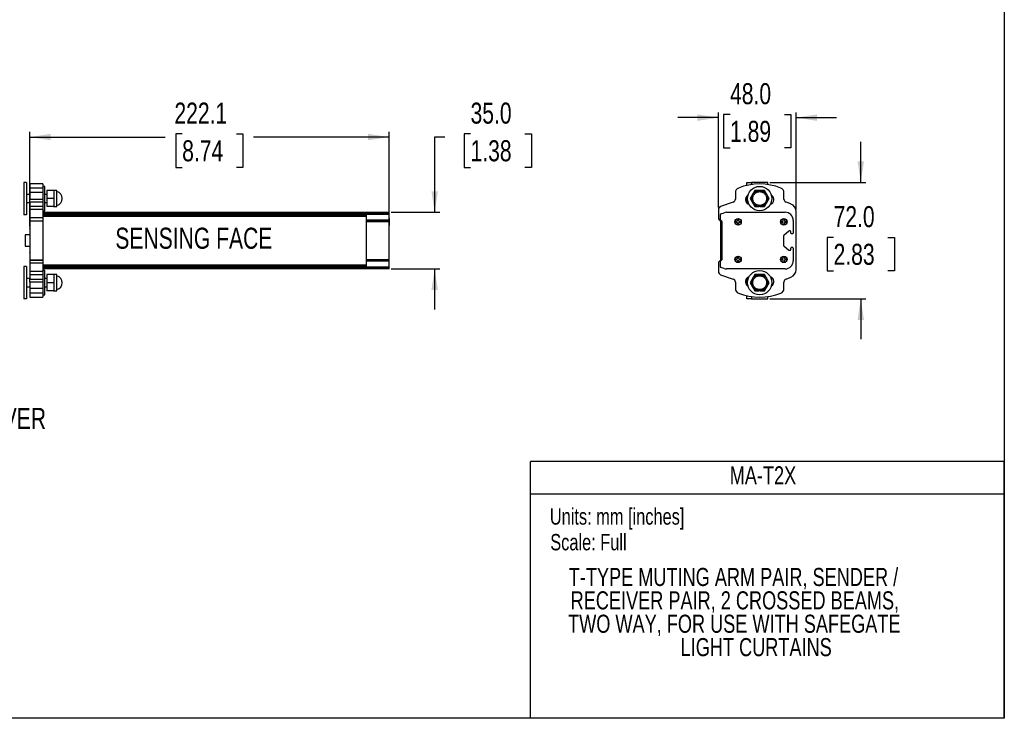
# Model space of a CAD drawing. Header units: millimetres. Extents: x 0 to 1118, y 0 to 864.
# Tile 2 of 5: x 509 to 1118, y 0 to 432. Entities that reach past the tile are written whole.
import ezdxf
from ezdxf.enums import TextEntityAlignment as Align

# ---------------------------------------------------------------- set-up
doc = ezdxf.new("R2010")
doc.units = ezdxf.units.MM
doc.layers.add('DIMENSIONS', color=140, linetype='Continuous', lineweight=25)
doc.layers.add('TEXT', color=140, linetype='Continuous', lineweight=25)
doc.styles.add('SLDTEXTSTYLE0', font='TXT', dxfattribs={"width": 0.75})
doc.dimstyles.new('SLDDIMSTYLE0', dxfattribs={"dimtxt": 13, "dimasz": 13, "dimexe": 0, "dimexo": 0.0625, "dimgap": 3.25, "dimtad": 0, "dimtih": 1, "dimtoh": 1, "dimdec": 1, "dimrnd": 1e-09, "dimzin": 12, "dimdsep": 46, "dimtxsty": 'SLDTEXTSTYLE0', "dimsah": 1, "dimcen": 0.09, "dimadec": 0, "dimazin": 3, "dimtfac": 1, "dimtdec": 1, "dimtofl": 0, "dimtmove": 0, "dimatfit": 3, "dimfxl": 0, "dimfrac": 2, "dimtolj": 1, "dimtzin": 12, "dimarcsym": 0})
doc.dimstyles.new('SLDDIMSTYLE2', dxfattribs={"dimtxt": 13, "dimasz": 13, "dimexe": 0, "dimexo": 0.0625, "dimgap": 3.25, "dimtad": 0, "dimtih": 1, "dimtoh": 1, "dimdec": 1, "dimrnd": 1e-09, "dimzin": 4, "dimdsep": 46, "dimtxsty": 'SLDTEXTSTYLE0', "dimsah": 1, "dimcen": 0.09, "dimadec": 0, "dimazin": 1, "dimtfac": 1, "dimtdec": 1, "dimtmove": 0, "dimatfit": 0, "dimfxl": 0, "dimfrac": 2, "dimtolj": 1, "dimtzin": 12, "dimarcsym": 0})

# ---------------------------------------------------------------- blocks, each defined once
blk = doc.blocks.new('SW_NOTE_0')
at = {"layer": 'TEXT', "color": 0, "insert": (0, 13), "char_height": 10.0838, "attachment_point": 1, "style": 'SLDTEXTSTYLE0'}
blk.add_mtext('Scale: Full', dxfattribs=at)
blk = doc.blocks.new('SW_NOTE_0_1')
at = {"layer": 'TEXT', "color": 0, "insert": (0, 13), "char_height": 10.0838, "attachment_point": 1, "style": 'SLDTEXTSTYLE0'}
blk.add_mtext('Units: mm [inches]', dxfattribs=at)
blk = doc.blocks.new('Block1')
at = {"color": 140, "linetype": 'Continuous', "lineweight": 18}
blk.add_line((1117.6, 0), (824.74, 0), dxfattribs=at)
at = {"layer": 'TEXT'}
for p, q in [((1117.6, 158.75), (824.74, 158.75)), ((824.74, 0), (824.74, 158.75)), ((1117.6, 0), (1117.6, 158.75)), ((824.74, 138.68), (1117.6, 138.68))]:
    blk.add_line(p, q, dxfattribs=at)
for name, p in [('SW_NOTE_0_1', (836.66, 116.77)), ('SW_NOTE_0', (836.93, 100.91))]:
    blk.add_blockref(name, p, dxfattribs=at)
at = {"layer": 'TEXT', "color": 140, "style": 'SLDTEXTSTYLE0', "width": 0.75}
for tag, p in [('AUTOATTR1', (947.85, 141.22)), ('AUTOATTR0_0', (848.36, 78.42)), ('AUTOATTR0_1', (849.52, 63.96)), ('AUTOATTR0_2', (847.95, 49.51)), ('AUTOATTR0_3', (917.52, 35.06))]:
    blk.add_attdef(tag, text='', height=11.18, dxfattribs=at).set_placement(p, align=Align.BOTTOM_LEFT)
blk = doc.blocks.new('_D')
at = {"layer": 'DIMENSIONS'}
for p, q in [((515.14, 303.88), (515.14, 362.44)), ((515.14, 359.26), (598.82, 359.26)), ((609.38, 361.17), (605.42, 361.17)), ((605.42, 361.17), (605.42, 340.54)), ((643, 361.17), (646.96, 361.17)), ((646.96, 361.17), (646.96, 340.54)), ((737.24, 359.26), (653.56, 359.26)), ((737.24, 309.93), (737.24, 362.44)), ((605.42, 340.54), (609.38, 340.54)), ((646.96, 340.54), (643, 340.54))]:
    blk.add_line(p, q, dxfattribs=at)
for points in [[(515.14, 359.26), (528.14, 357.26), (528.14, 361.26)], [(737.24, 359.26), (724.24, 361.26), (724.24, 357.26)]]:
    blk.add_solid(points, dxfattribs=at)
at = {"layer": 'DIMENSIONS', "char_height": 13, "attachment_point": 1, "style": 'SLDTEXTSTYLE0'}
for s, insert in [('222.1', (604.58, 380.57)), ('8.74', (609.38, 357.29))]:
    blk.add_mtext(s, dxfattribs=dict(at, insert=insert))
blk = doc.blocks.new('_D_2')
at = {"layer": 'DIMENSIONS'}
for p, q in [((771.81, 359.26), (765.46, 359.26)), ((765.46, 359.26), (765.46, 312.76)), ((787.64, 361.17), (783.68, 361.17)), ((783.68, 361.17), (783.68, 340.54)), ((821.26, 361.17), (825.22, 361.17)), ((825.22, 361.17), (825.22, 340.54)), ((783.68, 340.54), (787.64, 340.54)), ((825.22, 340.54), (821.26, 340.54)), ((738.51, 312.76), (768.63, 312.76)), ((738.51, 277.76), (768.63, 277.76)), ((765.46, 277.76), (765.46, 252.76))]:
    blk.add_line(p, q, dxfattribs=at)
for points in [[(765.46, 312.76), (767.46, 325.76), (763.46, 325.76)], [(765.46, 277.76), (763.46, 264.76), (767.46, 264.76)]]:
    blk.add_solid(points, dxfattribs=at)
at = {"layer": 'DIMENSIONS', "char_height": 13, "attachment_point": 1, "style": 'SLDTEXTSTYLE0'}
for s, insert in [('35.0', (787.64, 380.57)), ('1.38', (787.64, 357.29))]:
    blk.add_mtext(s, dxfattribs=dict(at, insert=insert))
blk = doc.blocks.new('_D_8')
at = {"layer": 'DIMENSIONS'}
for p, q in [((1028.87, 331.26), (1028.87, 356.26)), ((972.64, 331.26), (1032.05, 331.26)), ((1012.06, 297.17), (1008.1, 297.17)), ((1008.1, 297.17), (1008.1, 276.54)), ((1045.68, 297.17), (1049.64, 297.17)), ((1049.64, 297.17), (1049.64, 276.54)), ((1008.1, 276.54), (1012.06, 276.54)), ((1049.64, 276.54), (1045.68, 276.54)), ((972.64, 259.26), (1032.05, 259.26)), ((1028.87, 259.26), (1028.87, 234.26))]:
    blk.add_line(p, q, dxfattribs=at)
for points in [[(1028.87, 331.26), (1030.87, 344.26), (1026.87, 344.26)], [(1028.87, 259.26), (1026.87, 246.26), (1030.87, 246.26)]]:
    blk.add_solid(points, dxfattribs=at)
at = {"layer": 'DIMENSIONS', "char_height": 13, "attachment_point": 1, "style": 'SLDTEXTSTYLE0'}
for s, insert in [('72.0', (1012.06, 316.57)), ('2.83', (1012.06, 293.29))]:
    blk.add_mtext(s, dxfattribs=dict(at, insert=insert))
blk = doc.blocks.new('_D_9')
at = {"layer": 'DIMENSIONS'}
for p, q in [((940.87, 315.72), (940.87, 374.44)), ((948.06, 373.17), (944.1, 373.17)), ((944.1, 373.17), (944.1, 352.54)), ((981.68, 373.17), (985.64, 373.17)), ((985.64, 373.17), (985.64, 352.54)), ((988.87, 314.49), (988.87, 374.44)), ((940.87, 371.26), (915.87, 371.26)), ((988.87, 371.26), (1013.87, 371.26)), ((944.1, 352.54), (948.06, 352.54)), ((985.64, 352.54), (981.68, 352.54))]:
    blk.add_line(p, q, dxfattribs=at)
for points in [[(940.87, 371.26), (927.87, 373.26), (927.87, 369.26)], [(988.87, 371.26), (1001.87, 369.26), (1001.87, 373.26)]]:
    blk.add_solid(points, dxfattribs=at)
at = {"layer": 'DIMENSIONS', "char_height": 13, "attachment_point": 1, "style": 'SLDTEXTSTYLE0'}
for s, insert in [('48.0', (948.06, 392.57)), ('1.89', (948.06, 369.29))]:
    blk.add_mtext(s, dxfattribs=dict(at, insert=insert))

msp = doc.modelspace()

# ---------------------------------------------------------------- linework, layer by layer
at = {"color": 7, "linetype": 'Continuous'}
for p, q in [((1117.6, 863.6), (1117.6, 0)), ((1117.6, 0), (0, 0))]:
    msp.add_line(p, q, dxfattribs=at)
for p, q in [((511.59, 331.26), (511.59, 311.26)), ((513.09, 331.26), (511.59, 331.26)), ((513.09, 331.26), (513.09, 311.26)), ((523.24, 330.26), (515.24, 330.26)), ((515.24, 330.26), (515.24, 327.71)), ((523.24, 330.26), (523.24, 327.71)), ((524.48, 328.76), (523.28, 328.76)), ((523.28, 328.76), (523.28, 321.26)), ((524.48, 321.26), (524.48, 328.76)), ((958.37, 329.33), (958.37, 331.26)), ((958.37, 331.26), (961.37, 331.26)), ((961.37, 331.26), (961.37, 329.9)), ((971.37, 331.26), (961.37, 331.26)), ((971.37, 329.9), (971.37, 331.26)), ((515.24, 323.76), (513.09, 323.76)), ((523.24, 327.71), (515.24, 327.71)), ((515.24, 327.71), (515.24, 324.93)), ((523.24, 324.93), (515.24, 324.93)), ((515.24, 324.93), (515.24, 320.97)), ((523.24, 327.71), (523.24, 324.93)), ((523.24, 324.93), (523.24, 320.97)), ((523.28, 323.76), (523.24, 323.76)), ((525.75, 323.76), (524.48, 323.76)), ((525.75, 326.27), (525.75, 321.26)), ((529.96, 326.27), (525.75, 326.27)), ((529.96, 326.27), (529.96, 321.26)), ((531.96, 326.24), (529.96, 326.24)), ((531.96, 316.24), (531.96, 326.24)), ((951.37, 324.93), (951.37, 320.97)), ((958.37, 318.5), (958.37, 322.69)), ((963.48, 326.27), (960.58, 321.26)), ((969.27, 326.27), (963.48, 326.27)), ((972.16, 321.26), (969.27, 326.27)), ((981.37, 320.93), (981.37, 324.93)), ((513.09, 318.76), (515.24, 318.76)), ((515.24, 320.97), (523.24, 320.97)), ((515.24, 319.09), (515.24, 320.97)), ((523.24, 319.09), (515.24, 319.09)), ((515.24, 319.09), (515.24, 316.34)), ((523.24, 320.97), (523.24, 319.09)), ((523.24, 319.09), (523.24, 316.34)), ((523.24, 318.76), (523.28, 318.76)), ((523.28, 321.26), (523.28, 313.76)), ((524.48, 313.76), (524.48, 321.26)), ((524.48, 318.76), (525.75, 318.76)), ((525.75, 321.26), (525.75, 316.25)), ((529.96, 321.26), (525.75, 321.26)), ((529.96, 321.26), (529.96, 316.25)), ((950.03, 319.09), (942.21, 316.34)), ((960.58, 321.26), (963.48, 316.25)), ((969.27, 316.25), (972.16, 321.26)), ((985.68, 317.89), (982.65, 319.06)), ((513.09, 311.26), (511.59, 311.26)), ((515.24, 310.97), (515.14, 311.11)), ((515.14, 311.11), (515.14, 306.86)), ((523.24, 316.34), (515.24, 316.34)), ((515.24, 316.34), (515.24, 314.45)), ((523.24, 314.45), (515.24, 314.45)), ((515.24, 314.45), (515.24, 309.26)), ((523.24, 316.34), (523.24, 314.45)), ((523.24, 314.45), (523.24, 309.26)), ((523.24, 312.76), (723.24, 312.76)), ((723.24, 312.5), (523.24, 312.5)), ((523.24, 311.87), (723.24, 311.87)), ((523.24, 311.4), (723.24, 311.4)), ((723.24, 310.96), (523.24, 310.96)), ((723.24, 310.46), (523.24, 310.46)), ((523.28, 313.76), (524.48, 313.76)), ((529.96, 316.25), (525.75, 316.25)), ((529.93, 316.24), (531.96, 316.24)), ((723.24, 312.76), (737.24, 312.76)), ((723.24, 312.76), (723.24, 312.5)), ((737.24, 312.5), (723.24, 312.5)), ((723.24, 311.87), (723.24, 312.5)), ((723.24, 311.87), (737.24, 311.87)), ((723.24, 311.87), (723.24, 311.4)), ((737.24, 311.4), (723.24, 311.4)), ((723.24, 308.07), (723.24, 311.4)), ((723.24, 310.96), (723.24, 311.4)), ((737.24, 312.5), (737.24, 312.76)), ((737.24, 311.87), (737.24, 312.5)), ((737.24, 311.4), (737.24, 311.87)), ((737.24, 308.07), (737.24, 311.4)), ((940.87, 314.45), (940.87, 309.26)), ((942.12, 308.07), (942.12, 311.4)), ((942.46, 311.87), (944.35, 312.5)), ((945.93, 312.76), (982.12, 312.76)), ((963.48, 316.25), (966.11, 316.25)), ((966.63, 316.25), (969.27, 316.25)), ((988.87, 277.3), (988.87, 313.22)), ((515.14, 306.86), (515.14, 302.61)), ((515.24, 309.26), (515.24, 307.38)), ((523.24, 309.26), (515.24, 309.26)), ((515.24, 307.38), (523.24, 307.38)), ((515.24, 307.38), (515.24, 307.37)), ((523.24, 307.37), (515.24, 307.37)), ((515.24, 307.37), (515.24, 283.15)), ((723.23, 310.26), (523.24, 310.26)), ((523.24, 309.26), (523.24, 307.38)), ((523.24, 307.37), (523.24, 307.38)), ((523.24, 307.37), (523.24, 283.15)), ((723.23, 280.26), (723.23, 310.26)), ((723.24, 309.96), (723.23, 309.96)), ((723.23, 307.96), (723.24, 307.96)), ((723.24, 307.46), (723.23, 307.46)), ((723.24, 307.26), (723.23, 307.26)), ((723.24, 308.07), (737.24, 308.07)), ((723.24, 308.07), (723.24, 307.62)), ((723.24, 307.62), (737.24, 307.62)), ((723.24, 307.62), (723.24, 307.4)), ((723.24, 307.4), (737.24, 307.4)), ((723.24, 306.95), (723.24, 307.4)), ((737.24, 306.95), (723.24, 306.95)), ((723.24, 283.57), (723.24, 306.95)), ((737.24, 307.62), (737.24, 308.07)), ((737.24, 307.4), (737.24, 307.62)), ((737.24, 306.95), (737.24, 307.4)), ((737.24, 283.57), (737.24, 306.95)), ((942.22, 307.37), (942.19, 307.38)), ((942.22, 307.37), (942.22, 283.15)), ((942.84, 307.4), (942.4, 307.62)), ((943.12, 283.57), (943.12, 306.95)), ((951.33, 306.82), (951.33, 306.9)), ((951.63, 307.2), (952.18, 307.2)), ((952.18, 306.52), (951.63, 306.52)), ((952.68, 307.7), (952.68, 308.29)), ((952.68, 305.44), (952.68, 306.02)), ((952.98, 308.59), (953.06, 308.59)), ((953.06, 305.14), (952.98, 305.14)), ((953.36, 308.29), (953.36, 307.7)), ((953.36, 306.02), (953.36, 305.44)), ((953.86, 307.2), (954.48, 307.2)), ((954.48, 306.52), (953.86, 306.52)), ((954.78, 306.9), (954.78, 306.82)), ((979.63, 306.82), (979.63, 306.9)), ((979.93, 307.2), (980.48, 307.2)), ((980.48, 306.52), (979.93, 306.52)), ((980.98, 307.7), (980.98, 308.29)), ((980.98, 305.44), (980.98, 306.02)), ((981.28, 308.59), (981.36, 308.59)), ((981.36, 305.14), (981.28, 305.14)), ((981.66, 308.29), (981.66, 307.7)), ((981.66, 306.02), (981.66, 305.44)), ((982.16, 307.2), (982.78, 307.2)), ((982.78, 306.52), (982.16, 306.52)), ((983.08, 306.9), (983.08, 306.82)), ((987.12, 307.76), (987.12, 299.91)), ((515.24, 298.76), (512.24, 298.76)), ((512.24, 298.76), (512.24, 291.76)), ((515.14, 302.61), (515.24, 302.75)), ((984.48, 301.14), (981.3, 298.47)), ((985.12, 301.26), (984.81, 301.26)), ((985.62, 299.91), (985.62, 300.76)), ((985.62, 299.91), (985.62, 300.76)), ((986.62, 299.41), (986.12, 299.41)), ((981.12, 298.09), (981.12, 292.43)), ((512.24, 291.76), (515.24, 291.76)), ((515.24, 287.77), (515.14, 287.91)), ((515.14, 287.91), (515.14, 283.66)), ((981.3, 292.05), (984.48, 289.38)), ((984.81, 289.26), (985.12, 289.26)), ((985.62, 289.76), (985.62, 290.61)), ((985.62, 289.76), (985.62, 290.61)), ((986.12, 291.11), (986.62, 291.11)), ((987.12, 290.61), (987.12, 282.76)), ((515.14, 283.66), (515.14, 279.41)), ((515.24, 283.15), (523.24, 283.15)), ((515.24, 283.15), (515.24, 283.14)), ((523.24, 283.14), (515.24, 283.14)), ((515.24, 283.14), (515.24, 281.26)), ((523.24, 281.26), (515.24, 281.26)), ((515.24, 281.26), (515.24, 276.07)), ((523.24, 283.14), (523.24, 283.15)), ((523.24, 283.14), (523.24, 281.26)), ((523.24, 281.26), (523.24, 276.07)), ((523.24, 280.26), (723.23, 280.26)), ((523.24, 280.06), (723.24, 280.06)), ((723.23, 283.26), (723.24, 283.26)), ((723.23, 283.06), (723.24, 283.06)), ((723.24, 282.56), (723.23, 282.56)), ((723.23, 280.56), (723.24, 280.56)), ((723.24, 283.57), (737.24, 283.57)), ((723.24, 283.12), (723.24, 283.57)), ((737.24, 283.12), (723.24, 283.12)), ((723.24, 283.12), (723.24, 282.9)), ((737.24, 282.9), (723.24, 282.9)), ((723.24, 282.9), (723.24, 282.45)), ((737.24, 282.45), (723.24, 282.45)), ((723.24, 279.12), (723.24, 282.45)), ((737.24, 283.12), (737.24, 283.57)), ((737.24, 282.9), (737.24, 283.12)), ((737.24, 282.45), (737.24, 282.9)), ((737.24, 279.12), (737.24, 282.45)), ((939.19, 283.14), (939.22, 283.15)), ((940.87, 281.26), (940.87, 276.07)), ((942.12, 279.12), (942.12, 282.45)), ((942.19, 283.14), (942.22, 283.15)), ((942.4, 282.9), (942.84, 283.12)), ((951.33, 283.62), (951.33, 283.7)), ((951.63, 284), (952.18, 284)), ((952.18, 283.32), (951.63, 283.32)), ((952.68, 284.5), (952.68, 285.09)), ((952.68, 282.24), (952.68, 282.82)), ((952.98, 285.39), (953.06, 285.39)), ((953.06, 281.94), (952.98, 281.94)), ((953.36, 285.09), (953.36, 284.5)), ((953.36, 282.82), (953.36, 282.24)), ((953.86, 284), (954.48, 284)), ((954.48, 283.32), (953.86, 283.32)), ((954.78, 283.7), (954.78, 283.62)), ((979.63, 283.62), (979.63, 283.7)), ((979.93, 284), (980.48, 284)), ((980.48, 283.32), (979.93, 283.32)), ((980.98, 284.5), (980.98, 285.09)), ((980.98, 282.24), (980.98, 282.82)), ((981.28, 285.39), (981.36, 285.39)), ((981.36, 281.94), (981.28, 281.94)), ((981.66, 285.09), (981.66, 284.5)), ((981.66, 282.82), (981.66, 282.24)), ((982.16, 284), (982.78, 284)), ((982.78, 283.32), (982.16, 283.32)), ((983.08, 283.7), (983.08, 283.62)), ((511.59, 279.26), (511.59, 259.26)), ((513.09, 279.26), (511.59, 279.26)), ((513.09, 279.26), (513.09, 259.26)), ((515.14, 279.41), (515.24, 279.55)), ((523.24, 276.07), (515.24, 276.07)), ((515.24, 276.07), (515.24, 274.18)), ((523.24, 274.18), (515.24, 274.18)), ((515.24, 274.18), (515.24, 271.43)), ((523.24, 279.56), (723.24, 279.56)), ((723.24, 279.12), (523.24, 279.12)), ((723.24, 278.65), (523.24, 278.65)), ((723.24, 278.02), (523.24, 278.02)), ((723.24, 277.76), (523.24, 277.76)), ((523.24, 276.07), (523.24, 274.18)), ((523.24, 274.18), (523.24, 271.43)), ((524.48, 276.76), (523.28, 276.76)), ((523.28, 276.76), (523.28, 269.26)), ((524.48, 269.26), (524.48, 276.76)), ((525.75, 274.27), (525.75, 269.26)), ((529.96, 274.27), (525.75, 274.27)), ((529.96, 274.27), (529.96, 269.26)), ((531.96, 274.24), (529.96, 274.24)), ((531.96, 264.24), (531.96, 274.24)), ((723.24, 279.12), (723.24, 279.56)), ((723.24, 279.12), (737.24, 279.12)), ((723.24, 279.12), (723.24, 278.65)), ((737.24, 278.65), (723.24, 278.65)), ((723.24, 278.02), (723.24, 278.65)), ((723.24, 278.02), (737.24, 278.02)), ((723.24, 278.02), (723.24, 277.76)), ((737.24, 277.76), (723.24, 277.76)), ((737.24, 278.65), (737.24, 279.12)), ((737.24, 278.02), (737.24, 278.65)), ((737.24, 277.76), (737.24, 278.02)), ((942.21, 274.18), (950.03, 271.43)), ((944.35, 278.02), (942.46, 278.65)), ((982.12, 277.76), (945.93, 277.76)), ((963.48, 274.27), (960.58, 269.26)), ((969.27, 274.27), (963.48, 274.27)), ((972.16, 269.26), (969.27, 274.27)), ((515.24, 271.76), (513.09, 271.76)), ((515.24, 271.43), (523.24, 271.43)), ((515.24, 269.55), (515.24, 271.43)), ((523.24, 269.55), (515.24, 269.55)), ((515.24, 269.55), (515.24, 265.6)), ((523.28, 271.76), (523.24, 271.76)), ((523.24, 271.43), (523.24, 269.55)), ((523.24, 269.55), (523.24, 265.6)), ((523.28, 269.26), (523.28, 261.76)), ((525.75, 271.76), (524.48, 271.76)), ((524.48, 261.76), (524.48, 269.26)), ((529.96, 269.26), (525.75, 269.26)), ((525.75, 269.26), (525.75, 264.25)), ((529.96, 269.26), (529.96, 264.25)), ((951.37, 269.55), (951.37, 265.6)), ((958.37, 267.84), (958.37, 272.02)), ((960.58, 269.26), (963.48, 264.25)), ((969.27, 264.25), (972.16, 269.26)), ((981.37, 265.6), (981.37, 269.59)), ((982.65, 271.46), (985.68, 272.63)), ((513.09, 266.76), (515.24, 266.76)), ((523.24, 265.6), (515.24, 265.6)), ((515.24, 265.6), (515.24, 262.81)), ((523.24, 262.81), (515.24, 262.81)), ((515.24, 262.81), (515.24, 260.26)), ((523.24, 266.76), (523.28, 266.76)), ((523.24, 265.6), (523.24, 262.81)), ((523.24, 262.81), (523.24, 260.26)), ((523.28, 261.76), (524.48, 261.76)), ((524.48, 266.76), (525.75, 266.76)), ((529.96, 264.25), (525.75, 264.25)), ((529.93, 264.24), (531.96, 264.24)), ((963.48, 264.25), (966.11, 264.25)), ((966.63, 264.25), (969.27, 264.25)), ((513.09, 259.26), (511.59, 259.26)), ((515.24, 260.26), (523.24, 260.26)), ((958.37, 259.26), (958.37, 261.19)), ((961.37, 259.26), (958.37, 259.26)), ((961.37, 260.62), (961.37, 259.26)), ((961.37, 259.26), (971.37, 259.26)), ((971.37, 259.26), (971.37, 260.62))]:
    msp.add_line(p, q)
for centre, radius in [((966.37, 321.26), 7.5), ((966.37, 321.24), 5), ((966.37, 269.26), 7.5), ((966.37, 269.24), 5)]:
    msp.add_circle(centre, radius)
for centre, radius, start, end in [((966.37, 295.26), 35, 67.97569, 112.02431), ((530.79, 321.26), 4.42, 359.90983, 74.61936), ((954.37, 324.93), 3, 112.02431, 180), ((960.52, 320.59), 3, 117.39749, 255.60251), ((972.22, 320.59), 3, 284.39749, 62.60251), ((978.37, 324.93), 3, 0, 67.97569), ((530.79, 321.26), 4.42, 285.51983, 359.90983), ((949.37, 320.97), 2, 289.3391, 0), ((983.37, 320.93), 2, 180, 248.80556), ((983.87, 313.22), 5, 0, 68.80556), ((942.87, 314.45), 2, 109.3391, 180), ((942.62, 311.4), 0.5, 108.43495, 180), ((945.93, 307.76), 5, 90, 108.43495), ((982.12, 307.76), 5, 360, 90), ((736.46, 308.86), 1, 0, 38.45202), ((736.46, 304.86), 1, 321.54798, 0), ((942.87, 309.26), 2, 180, 250), ((942.6, 308.06), 0.478, 178.32946, 245.10549), ((942.62, 306.95), 0.5, 0, 63.43495), ((951.63, 306.9), 0.3, 90, 180), ((951.63, 306.82), 0.3, 180, 270), ((952.18, 307.7), 0.5, 270, 0), ((952.18, 306.02), 0.5, 0, 90), ((952.98, 308.29), 0.3, 90, 180), ((952.98, 305.44), 0.3, 180, 270), ((953.06, 308.29), 0.3, 0, 90), ((953.06, 305.44), 0.3, 270, 0), ((953.86, 307.7), 0.5, 180, 270), ((953.86, 306.02), 0.5, 90, 180), ((954.48, 306.9), 0.3, 0, 90), ((954.48, 306.82), 0.3, 270, 0), ((979.93, 306.9), 0.3, 90, 180), ((979.93, 306.82), 0.3, 180, 270), ((980.48, 307.7), 0.5, 270, 0), ((980.48, 306.02), 0.5, 0, 90), ((981.28, 308.29), 0.3, 90, 180), ((981.28, 305.44), 0.3, 180, 270), ((981.36, 308.29), 0.3, 0, 90), ((981.36, 305.44), 0.3, 270, 0), ((982.16, 307.7), 0.5, 180, 270), ((982.16, 306.02), 0.5, 90, 180), ((982.78, 306.9), 0.3, 0, 90), ((982.78, 306.82), 0.3, 270, 0), ((981.62, 298.09), 0.5, 130, 180), ((984.81, 300.76), 0.5, 90, 130), ((985.12, 300.76), 0.5, 360, 90), ((985.12, 300.76), 0.5, 0, 90), ((986.12, 299.91), 0.5, 180, 270), ((986.12, 299.91), 0.5, 180, 270), ((986.62, 299.91), 0.5, 270, 360), ((981.62, 292.43), 0.5, 180, 230), ((736.36, 285.66), 1, 0, 27.95685), ((984.81, 289.76), 0.5, 230, 270), ((985.12, 289.76), 0.5, 270, 360), ((985.12, 289.76), 0.5, 270, 0), ((986.12, 290.61), 0.5, 90, 180), ((986.12, 290.61), 0.5, 90, 180), ((986.62, 290.61), 0.5, 0, 90), ((736.36, 281.66), 1, 332.04315, 0), ((942.87, 281.26), 2, 110, 180), ((942.59, 282.47), 0.472, 114.42865, 182.1364), ((942.62, 283.57), 0.5, 296.56505, 360), ((951.63, 283.7), 0.3, 90, 180), ((951.63, 283.62), 0.3, 180, 270), ((952.18, 284.5), 0.5, 270, 0), ((952.18, 282.82), 0.5, 0, 90), ((952.98, 285.09), 0.3, 90, 180), ((952.98, 282.24), 0.3, 180, 270), ((953.06, 285.09), 0.3, 0, 90), ((953.06, 282.24), 0.3, 270, 0), ((953.86, 284.5), 0.5, 180, 270), ((953.86, 282.82), 0.5, 90, 180), ((954.48, 283.7), 0.3, 0, 90), ((954.48, 283.62), 0.3, 270, 0), ((979.93, 283.7), 0.3, 90, 180), ((979.93, 283.62), 0.3, 180, 270), ((980.48, 284.5), 0.5, 270, 0), ((980.48, 282.82), 0.5, 0, 90), ((981.28, 285.09), 0.3, 90, 180), ((981.28, 282.24), 0.3, 180, 270), ((981.36, 285.09), 0.3, 0, 90), ((981.36, 282.24), 0.3, 270, 0), ((982.16, 284.5), 0.5, 180, 270), ((982.16, 282.82), 0.5, 90, 180), ((982.12, 282.76), 5, 270, 360), ((982.78, 283.7), 0.3, 0, 90), ((982.78, 283.62), 0.3, 270, 0), ((942.87, 276.07), 2, 180, 250.6609), ((942.62, 279.12), 0.5, 180, 251.56505), ((945.93, 282.76), 5, 251.56505, 270), ((983.87, 277.3), 5, 291.19444, 0), ((530.79, 269.26), 4.42, 359.90983, 74.61936), ((530.79, 269.26), 4.42, 285.51983, 359.90983), ((949.37, 269.55), 2, 0, 70.6609), ((960.52, 269.93), 3, 104.39749, 242.60251), ((972.22, 269.93), 3, 297.39749, 75.60251), ((983.37, 269.59), 2, 111.19444, 180), ((954.37, 265.6), 3, 180, 247.97569), ((966.37, 295.26), 35, 247.97569, 292.02431), ((978.37, 265.6), 3, 292.02431, 0)]:
    msp.add_arc(centre, radius, start, end)
for points, knots in [([(966.37, 325.52), (966.09, 325.52), (965.81, 325.5), (965.26, 325.39), (964.99, 325.3), (964.48, 325.09), (964.23, 324.96), (963.76, 324.65), (963.55, 324.47), (963.16, 324.08), (962.98, 323.86), (962.67, 323.39), (962.54, 323.15), (962.32, 322.63), (962.24, 322.36), (962.13, 321.82), (962.11, 321.54), (962.11, 320.97), (962.13, 320.7), (962.24, 320.15), (962.33, 319.88), (962.54, 319.37), (962.67, 319.12), (962.98, 318.66), (963.16, 318.44), (963.55, 318.05), (963.77, 317.87), (964.24, 317.56), (964.48, 317.43), (965, 317.21), (965.27, 317.13), (965.82, 317.02), (966.09, 317), (966.65, 317), (966.93, 317.02), (967.48, 317.13), (967.74, 317.21), (968.26, 317.43), (968.51, 317.56), (968.97, 317.87), (969.19, 318.05), (969.59, 318.45), (969.76, 318.66), (970.07, 319.12), (970.2, 319.37), (970.42, 319.89), (970.5, 320.16), (970.61, 320.7), (970.63, 320.98), (970.63, 321.54), (970.61, 321.82), (970.5, 322.37), (970.42, 322.64), (970.2, 323.15), (970.07, 323.4), (969.76, 323.86), (969.58, 324.08), (969.19, 324.47), (968.97, 324.65), (968.51, 324.96), (968.26, 325.09), (967.74, 325.31), (967.47, 325.39), (966.93, 325.5), (966.65, 325.52), (966.37, 325.52)], [0, 0, 0, 0, 0.03125, 0.03125, 0.0625, 0.0625, 0.09375, 0.09375, 0.125, 0.125, 0.15625, 0.15625, 0.1875, 0.1875, 0.21875, 0.21875, 0.25, 0.25, 0.28125, 0.28125, 0.3125, 0.3125, 0.34375, 0.34375, 0.375, 0.375, 0.40625, 0.40625, 0.4375, 0.4375, 0.46875, 0.46875, 0.5, 0.5, 0.53125, 0.53125, 0.5625, 0.5625, 0.59375, 0.59375, 0.625, 0.625, 0.65625, 0.65625, 0.6875, 0.6875, 0.71875, 0.71875, 0.75, 0.75, 0.78125, 0.78125, 0.8125, 0.8125, 0.84375, 0.84375, 0.875, 0.875, 0.90625, 0.90625, 0.9375, 0.9375, 0.96875, 0.96875, 1, 1, 1, 1]), ([(737.46, 304.86), (737.46, 304.86), (737.46, 305.76), (737.46, 307.96), (737.46, 308.86), (737.46, 308.86)], [0, 0, 0, 0, 0.5, 0.5, 1, 1, 1, 1]), ([(953.02, 304.86), (951.92, 304.86), (951.02, 305.76), (951.02, 307.96), (951.92, 308.86), (953.02, 308.86)], [0, 0, 0, 0, 0.5, 0.5, 1, 1, 1, 1]), ([(953.02, 308.86), (954.12, 308.86), (955.02, 307.96), (955.02, 305.76), (954.12, 304.86), (953.02, 304.86)], [0, 0, 0, 0, 0.5, 0.5, 1, 1, 1, 1]), ([(981.32, 304.86), (980.22, 304.86), (979.32, 305.76), (979.32, 307.96), (980.22, 308.86), (981.32, 308.86)], [0, 0, 0, 0, 0.5, 0.5, 1, 1, 1, 1]), ([(981.32, 308.86), (982.42, 308.86), (983.32, 307.96), (983.32, 305.76), (982.42, 304.86), (981.32, 304.86)], [0, 0, 0, 0, 0.5, 0.5, 1, 1, 1, 1]), ([(953.02, 281.66), (951.92, 281.66), (951.02, 282.56), (951.02, 284.76), (951.92, 285.66), (953.02, 285.66)], [0, 0, 0, 0, 0.5, 0.5, 1, 1, 1, 1]), ([(953.02, 285.66), (954.12, 285.66), (955.02, 284.76), (955.02, 282.56), (954.12, 281.66), (953.02, 281.66)], [0, 0, 0, 0, 0.5, 0.5, 1, 1, 1, 1]), ([(981.32, 281.66), (980.22, 281.66), (979.32, 282.56), (979.32, 284.76), (980.22, 285.66), (981.32, 285.66)], [0, 0, 0, 0, 0.5, 0.5, 1, 1, 1, 1]), ([(981.32, 285.66), (982.42, 285.66), (983.32, 284.76), (983.32, 282.56), (982.42, 281.66), (981.32, 281.66)], [0, 0, 0, 0, 0.5, 0.5, 1, 1, 1, 1]), ([(966.37, 273.52), (966.09, 273.52), (965.81, 273.5), (965.26, 273.39), (964.99, 273.3), (964.48, 273.09), (964.23, 272.96), (963.76, 272.65), (963.55, 272.47), (963.16, 272.08), (962.98, 271.86), (962.67, 271.39), (962.54, 271.15), (962.32, 270.63), (962.24, 270.36), (962.13, 269.82), (962.11, 269.54), (962.11, 268.97), (962.13, 268.7), (962.24, 268.15), (962.33, 267.88), (962.54, 267.37), (962.67, 267.12), (962.98, 266.66), (963.16, 266.44), (963.55, 266.05), (963.77, 265.87), (964.24, 265.56), (964.48, 265.43), (965, 265.21), (965.27, 265.13), (965.82, 265.02), (966.09, 265), (966.65, 265), (966.93, 265.02), (967.48, 265.13), (967.74, 265.21), (968.26, 265.43), (968.51, 265.56), (968.97, 265.87), (969.19, 266.05), (969.59, 266.45), (969.76, 266.66), (970.07, 267.12), (970.2, 267.37), (970.42, 267.89), (970.5, 268.16), (970.61, 268.7), (970.63, 268.98), (970.63, 269.54), (970.61, 269.82), (970.5, 270.37), (970.42, 270.64), (970.2, 271.15), (970.07, 271.4), (969.76, 271.86), (969.58, 272.08), (969.19, 272.47), (968.97, 272.65), (968.51, 272.96), (968.26, 273.09), (967.74, 273.31), (967.47, 273.39), (966.93, 273.5), (966.65, 273.52), (966.37, 273.52)], [0, 0, 0, 0, 0.03125, 0.03125, 0.0625, 0.0625, 0.09375, 0.09375, 0.125, 0.125, 0.15625, 0.15625, 0.1875, 0.1875, 0.21875, 0.21875, 0.25, 0.25, 0.28125, 0.28125, 0.3125, 0.3125, 0.34375, 0.34375, 0.375, 0.375, 0.40625, 0.40625, 0.4375, 0.4375, 0.46875, 0.46875, 0.5, 0.5, 0.53125, 0.53125, 0.5625, 0.5625, 0.59375, 0.59375, 0.625, 0.625, 0.65625, 0.65625, 0.6875, 0.6875, 0.71875, 0.71875, 0.75, 0.75, 0.78125, 0.78125, 0.8125, 0.8125, 0.84375, 0.84375, 0.875, 0.875, 0.90625, 0.90625, 0.9375, 0.9375, 0.96875, 0.96875, 1, 1, 1, 1])]:
    msp.add_open_spline(points, degree=3, knots=knots)

# ---------------------------------------------------------------- block references
ref = msp.add_blockref('Block1', (0, 0), dxfattribs=at)
ref.add_attrib('AUTOATTR0_0', 'T-TYPE MUTING ARM PAIR, SENDER / ', dxfattribs={"layer": 'TEXT', "height": 11.176, "style": 'SLDTEXTSTYLE0', "width": 0.75}).set_placement((848.36, 78.42), align=Align.BOTTOM_LEFT)
ref.add_attrib('AUTOATTR0_1', 'RECEIVER PAIR, 2 CROSSED BEAMS, ', dxfattribs={"layer": 'TEXT', "height": 11.176, "style": 'SLDTEXTSTYLE0', "width": 0.75}).set_placement((849.52, 63.96), align=Align.BOTTOM_LEFT)
ref.add_attrib('AUTOATTR0_2', 'TWO WAY, FOR USE WITH SAFEGATE ', dxfattribs={"layer": 'TEXT', "height": 11.176, "style": 'SLDTEXTSTYLE0', "width": 0.75}).set_placement((847.95, 49.51), align=Align.BOTTOM_LEFT)
ref.add_attrib('AUTOATTR0_3', 'LIGHT CURTAINS', dxfattribs={"layer": 'TEXT', "height": 11.176, "style": 'SLDTEXTSTYLE0', "width": 0.75}).set_placement((917.52, 35.06), align=Align.BOTTOM_LEFT)
ref.add_attrib('AUTOATTR1', 'MA-T2X', dxfattribs={"layer": 'TEXT', "height": 11.176, "style": 'SLDTEXTSTYLE0', "width": 0.75}).set_placement((947.85, 141.22), align=Align.BOTTOM_LEFT)

# ---------------------------------------------------------------- texts
at = {"layer": 'TEXT', "char_height": 13, "attachment_point": 1, "style": 'SLDTEXTSTYLE0'}
for s, insert in [('SENSING FACE', (568.06, 303.24)), ('EMITTER / RECEIVER', (390.48, 191.87))]:
    msp.add_mtext(s, dxfattribs=dict(at, insert=insert))

# ---------------------------------------------------------------- dimensions: what is measured, and where the dimension line sits
at = {"layer": 'DIMENSIONS'}
for base, p1, p2, dimstyle, picture, middle in [((940.87, 371.26), (988.87, 313.22), (940.87, 314.45), 'SLDDIMSTYLE2', '_D_9', (964.87, 371.26)), ((737.24, 359.26), (515.14, 302.61), (737.24, 308.66), 'SLDDIMSTYLE0', '_D', (626.19, 359.26))]:
    dim = msp.add_linear_dim(base=base, p1=p1, p2=p2, dimstyle=dimstyle, dxfattribs=at)
    dim.commit()
    dim.dimension.update_dxf_attribs({"geometry": picture, "text_midpoint": middle, "dimtype": 160})
for base, p1, p2, picture, middle in [((765.46, 312.76), (737.24, 277.76), (737.24, 312.76), '_D_2', (765.46, 359.26)), ((1028.87, 259.26), (971.37, 331.26), (971.37, 259.26), '_D_8', (1028.87, 295.26))]:
    dim = msp.add_linear_dim(base=base, p1=p1, p2=p2, angle=90, dimstyle='SLDDIMSTYLE2', dxfattribs=at)
    dim.commit()
    dim.dimension.update_dxf_attribs({"geometry": picture, "text_midpoint": middle, "dimtype": 160})

doc.saveas('drawing.dxf')
